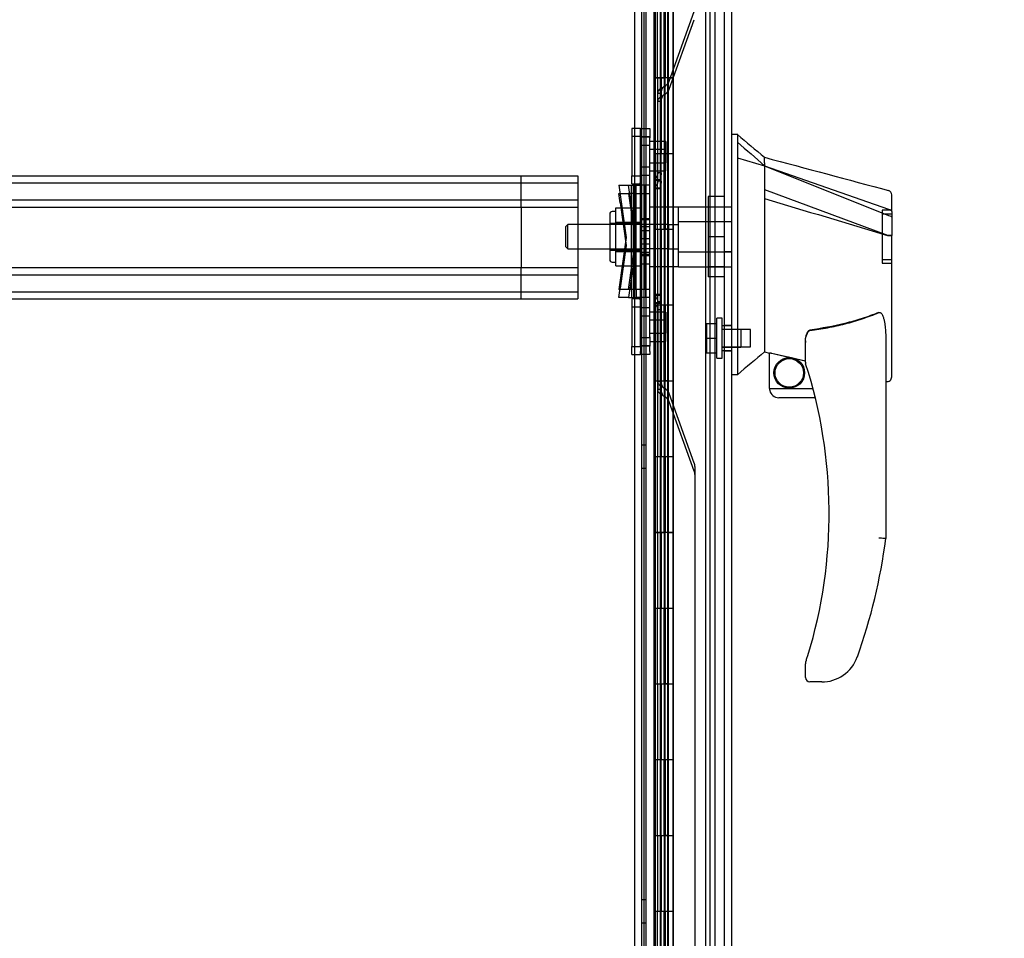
# Model space of a CAD drawing. Header units: inches. Extents: x 1 to 359, y -2 to 239.
# Tile 30 of 82: x 28 to 41, y 110 to 122. Entities that reach past the tile are written whole.
import ezdxf
from ezdxf.enums import TextEntityAlignment as Align
from ezdxf.lldxf.tags import DXFTag

# ---------------------------------------------------------------- set-up
doc = ezdxf.new("R2010")
doc.units = ezdxf.units.IN
doc.header["$MEASUREMENT"] = 0
for name, color, linetype in [('COM53964-1', 7, 'Continuous'), ('COM54746-60', 7, 'Continuous'), ('COM70220', 7, 'Continuous'), ('COM70739-9', 7, 'Continuous'), ('COM70838', 7, 'Continuous'), ('COM70839-3', 7, 'Continuous'), ('COM71195-6', 7, 'Continuous'), ('COM71300-1', 7, 'Continuous'), ('Default', 7, 'Continuous'), ('HAN13068', 7, 'Continuous'), ('HAN13068_NUT', 7, 'Continuous'), ('HAN13068_SCREW', 7, 'Continuous'), ('HAN_NUT', 7, 'Continuous'), ('RVT19000', 7, 'Continuous'), ('SPC87322', 7, 'Continuous')]:
    doc.layers.add(name, color=color, linetype=linetype)
doc.styles.add('SEACAD_Times_New_Roman', font='times.ttf')
tags = doc.linetypes.add('HIDDEN2', pattern=[0.1875, 0.125, -0.0625]).pattern_tags.tags
tags[6:7] = [DXFTag(74, 4), DXFTag(75, 0), DXFTag(340, '0'), DXFTag(46, 0.0), DXFTag(50, 0.0), DXFTag(44, 0.0), DXFTag(45, 0.0)]
tags[4:5] = [DXFTag(74, 4), DXFTag(75, 0), DXFTag(340, '0'), DXFTag(46, 0.0), DXFTag(50, 0.0), DXFTag(44, 0.0), DXFTag(45, 0.0)]
doc.dimstyles.new('HAMMOND_(STH_-_300x200)', dxfattribs={"dimtxt": 1.5, "dimasz": 1.875, "dimexe": 0.75, "dimexo": 0.75, "dimgap": 0.375, "dimtad": 0, "dimtih": 1, "dimtoh": 1, "dimzin": 0, "dimdsep": 46, "dimtxsty": 'SEACAD_Times_New_Roman', "dimblk1": '_SE_FILLED', "dimblk2": '_SE_FILLED', "dimsah": 1, "dimcen": 0.75, "dimadec": 0, "dimazin": 0, "dimtfac": 0.8, "dimtofl": 0, "dimtmove": 0, "dimatfit": 3, "dimfxl": 1, "dimtolj": 1, "dimtzin": 0, "dimarcsym": 0})

# ---------------------------------------------------------------- blocks, each defined once
blk = doc.blocks.new('SE1')
at = {"layer": 'COM53964-1', "color": 7, "linetype": 'HIDDEN2'}
for p, q in [((18.59, 120.087), (34.965, 120.087)), ((18.59, 119.992), (34.965, 119.992)), ((34.218, 119.949), (34.218, 120.087)), ((34.965, 120.087), (34.965, 119.949)), ((34.218, 119.811), (34.218, 119.949)), ((34.965, 119.949), (34.965, 118.6)), ((18.59, 119.768), (34.965, 119.768)), ((34.218, 119.673), (34.218, 119.811)), ((18.59, 119.673), (34.965, 119.673)), ((34.218, 119.673), (34.218, 118.876)), ((18.59, 118.876), (34.965, 118.876)), ((34.218, 118.738), (34.218, 118.876)), ((18.59, 118.781), (34.965, 118.781)), ((34.218, 118.6), (34.218, 118.738)), ((18.59, 118.557), (34.965, 118.557)), ((34.218, 118.462), (34.218, 118.6)), ((34.965, 118.6), (34.965, 118.462)), ((18.59, 118.462), (34.965, 118.462))]:
    blk.add_line(p, q, dxfattribs=at)
at = {"layer": 'COM54746-60', "color": 7, "linetype": 'HIDDEN2'}
for p, q in [((35.87, 89.382), (35.87, 149.382)), ((36.056, 149.382), (36.056, 90.382)), ((36.156, 90.382), (36.156, 149.382)), ((36.711, 89.382), (36.711, 149.382)), ((35.971, 122.382), (35.971, 121.382)), ((35.976, 122.382), (35.976, 121.382)), ((35.98, 121.382), (35.98, 122.382)), ((35.989, 122.382), (35.989, 121.383)), ((36.051, 122.382), (36.051, 121.383)), ((36.065, 121.382), (36.065, 122.382)), ((36.106, 121.382), (36.106, 122.382)), ((36.111, 122.382), (36.111, 121.383)), ((36.117, 122.382), (36.117, 121.383)), ((36.161, 121.382), (36.161, 122.382)), ((35.971, 121.382), (35.976, 121.382)), ((35.971, 121.382), (35.971, 120.382)), ((35.989, 121.383), (35.989, 121.382)), ((35.989, 121.381), (36.117, 121.381)), ((36.02, 121.382), (36.02, 120.382)), ((36.051, 121.383), (36.051, 120.382)), ((36.065, 121.382), (36.065, 120.382)), ((36.106, 121.382), (36.106, 120.382)), ((36.111, 120.382), (36.111, 121.383)), ((36.117, 120.382), (36.117, 121.383)), ((36.161, 121.381), (36.117, 121.381)), ((36.161, 120.382), (36.161, 121.383)), ((36.161, 121.381), (36.223, 121.381)), ((35.971, 120.382), (35.971, 119.382)), ((35.971, 120.382), (35.976, 120.382)), ((35.976, 120.382), (35.976, 119.382)), ((35.98, 119.382), (35.98, 120.382)), ((35.989, 120.382), (35.989, 119.383)), ((36.051, 120.382), (36.051, 119.383)), ((36.065, 119.382), (36.065, 120.382)), ((36.106, 119.382), (36.106, 120.382)), ((36.111, 120.382), (36.111, 119.383)), ((36.117, 120.382), (36.117, 119.383)), ((36.161, 119.382), (36.161, 120.382)), ((35.971, 119.382), (35.976, 119.382)), ((35.971, 119.382), (35.971, 118.382)), ((35.989, 119.383), (35.989, 119.382)), ((35.989, 119.381), (36.117, 119.381)), ((36.02, 119.382), (36.02, 118.382)), ((36.051, 119.383), (36.051, 118.382)), ((36.065, 119.382), (36.065, 118.382)), ((36.106, 119.382), (36.106, 118.382)), ((36.111, 118.382), (36.111, 119.383)), ((36.117, 118.382), (36.117, 119.383)), ((36.161, 119.381), (36.117, 119.381)), ((36.161, 118.382), (36.161, 119.383)), ((36.161, 119.381), (36.223, 119.381)), ((35.971, 118.382), (35.971, 117.382)), ((35.971, 118.382), (35.976, 118.382)), ((35.976, 118.382), (35.976, 117.382)), ((35.98, 117.382), (35.98, 118.382)), ((35.989, 118.382), (35.989, 117.383)), ((36.051, 118.382), (36.051, 117.383)), ((36.065, 117.382), (36.065, 118.382)), ((36.106, 117.382), (36.106, 118.382)), ((36.111, 118.382), (36.111, 117.383)), ((36.117, 118.382), (36.117, 117.383)), ((36.161, 117.382), (36.161, 118.382)), ((35.971, 117.382), (35.976, 117.382)), ((35.971, 117.382), (35.971, 116.382)), ((35.989, 117.383), (35.989, 117.382)), ((35.989, 117.381), (36.117, 117.381)), ((36.02, 117.382), (36.02, 116.382)), ((36.051, 117.383), (36.051, 116.382)), ((36.065, 117.382), (36.065, 116.382)), ((36.106, 117.382), (36.106, 116.382)), ((36.111, 116.382), (36.111, 117.383)), ((36.117, 116.382), (36.117, 117.383)), ((36.161, 117.381), (36.117, 117.381)), ((36.161, 116.382), (36.161, 117.383)), ((36.161, 117.381), (36.223, 117.381)), ((35.87, 116.534), (35.808, 116.534)), ((35.971, 116.382), (35.971, 115.382)), ((35.971, 116.382), (35.976, 116.382)), ((35.976, 116.382), (35.976, 115.382)), ((35.98, 115.382), (35.98, 116.382)), ((35.989, 116.382), (35.989, 115.383)), ((36.051, 116.382), (36.051, 115.383)), ((36.065, 115.382), (36.065, 116.382)), ((36.106, 115.382), (36.106, 116.382)), ((36.111, 116.382), (36.111, 115.383)), ((36.117, 116.382), (36.117, 115.383)), ((36.161, 115.382), (36.161, 116.382)), ((35.808, 116.23), (35.87, 116.23)), ((35.971, 115.382), (35.976, 115.382)), ((35.971, 115.382), (35.971, 114.382)), ((35.989, 115.383), (35.989, 115.382)), ((35.989, 115.381), (36.117, 115.381)), ((36.02, 115.382), (36.02, 114.382)), ((36.051, 115.383), (36.051, 114.382)), ((36.065, 115.382), (36.065, 114.382)), ((36.106, 115.382), (36.106, 114.382)), ((36.111, 114.382), (36.111, 115.383)), ((36.117, 114.382), (36.117, 115.383)), ((36.161, 115.381), (36.117, 115.381)), ((36.161, 114.382), (36.161, 115.383)), ((36.161, 115.381), (36.223, 115.381)), ((35.971, 114.382), (35.971, 113.382)), ((35.971, 114.382), (35.976, 114.382)), ((35.976, 114.382), (35.976, 113.382)), ((35.98, 113.382), (35.98, 114.382)), ((35.989, 114.382), (35.989, 113.383)), ((36.051, 114.382), (36.051, 113.383)), ((36.065, 113.382), (36.065, 114.382)), ((36.106, 113.382), (36.106, 114.382)), ((36.111, 114.382), (36.111, 113.383)), ((36.117, 114.382), (36.117, 113.383)), ((36.161, 113.382), (36.161, 114.382)), ((35.971, 113.382), (35.976, 113.382)), ((35.971, 113.382), (35.971, 112.382)), ((35.989, 113.383), (35.989, 113.382)), ((35.989, 113.381), (36.117, 113.381)), ((36.02, 113.382), (36.02, 112.382)), ((36.051, 113.383), (36.051, 112.382)), ((36.065, 113.382), (36.065, 112.382)), ((36.106, 113.382), (36.106, 112.382)), ((36.111, 112.382), (36.111, 113.383)), ((36.117, 112.382), (36.117, 113.383)), ((36.161, 113.381), (36.117, 113.381)), ((36.161, 112.382), (36.161, 113.383)), ((36.161, 113.381), (36.223, 113.381)), ((35.971, 112.382), (35.971, 111.382)), ((35.971, 112.382), (35.976, 112.382)), ((35.976, 112.382), (35.976, 111.382)), ((35.98, 111.382), (35.98, 112.382)), ((35.989, 112.382), (35.989, 111.383)), ((36.051, 112.382), (36.051, 111.383)), ((36.065, 111.382), (36.065, 112.382)), ((36.106, 111.382), (36.106, 112.382)), ((36.111, 112.382), (36.111, 111.383)), ((36.117, 112.382), (36.117, 111.383)), ((36.161, 111.382), (36.161, 112.382)), ((35.971, 111.382), (35.976, 111.382)), ((35.971, 111.382), (35.971, 110.382)), ((35.989, 111.383), (35.989, 111.382)), ((35.989, 111.381), (36.117, 111.381)), ((36.02, 111.382), (36.02, 110.382)), ((36.051, 111.383), (36.051, 110.382)), ((36.065, 111.382), (36.065, 110.382)), ((36.106, 111.382), (36.106, 110.382)), ((36.111, 110.382), (36.111, 111.383)), ((36.117, 110.382), (36.117, 111.383)), ((36.161, 111.381), (36.117, 111.381)), ((36.161, 110.382), (36.161, 111.383)), ((36.161, 111.381), (36.223, 111.381)), ((35.87, 110.534), (35.808, 110.534)), ((35.971, 110.382), (35.971, 109.382)), ((35.971, 110.382), (35.976, 110.382)), ((35.976, 110.382), (35.976, 109.382)), ((35.98, 109.382), (35.98, 110.382)), ((35.989, 110.382), (35.989, 109.383)), ((36.051, 110.382), (36.051, 109.383)), ((36.065, 109.382), (36.065, 110.382)), ((36.106, 109.382), (36.106, 110.382)), ((36.111, 110.382), (36.111, 109.383)), ((36.117, 110.382), (36.117, 109.383)), ((36.161, 109.382), (36.161, 110.382)), ((35.808, 110.23), (35.87, 110.23))]:
    blk.add_line(p, q, dxfattribs=at)
at = {"layer": 'COM54746-60', "color": 7, "linetype": 'Continuous'}
for p, q in [((36.02, 121.382), (36.02, 122.382)), ((36.223, 121.382), (36.223, 122.382)), ((35.976, 120.382), (35.976, 121.382)), ((35.976, 121.382), (36.02, 121.382)), ((35.98, 121.382), (35.98, 120.382)), ((35.989, 121.383), (36.223, 121.383)), ((35.989, 121.382), (35.989, 120.382)), ((36.02, 121.382), (36.223, 121.382)), ((36.223, 120.382), (36.223, 121.383)), ((35.976, 120.382), (36.02, 120.382)), ((36.02, 120.382), (36.223, 120.382)), ((36.02, 120.382), (36.223, 120.382)), ((36.02, 119.382), (36.02, 120.382)), ((36.223, 119.382), (36.223, 120.382)), ((35.976, 118.382), (35.976, 119.382)), ((35.976, 119.382), (36.02, 119.382)), ((35.98, 119.382), (35.98, 118.382)), ((35.989, 119.383), (36.223, 119.383)), ((35.989, 119.382), (35.989, 118.382)), ((36.02, 119.382), (36.223, 119.382)), ((36.223, 118.382), (36.223, 119.383)), ((35.976, 118.382), (36.02, 118.382)), ((36.02, 118.382), (36.223, 118.382)), ((36.02, 118.382), (36.223, 118.382)), ((36.02, 117.382), (36.02, 118.382)), ((36.223, 117.382), (36.223, 118.382)), ((35.976, 116.382), (35.976, 117.382)), ((35.976, 117.382), (36.02, 117.382)), ((35.98, 117.382), (35.98, 116.382)), ((35.989, 117.383), (36.223, 117.383)), ((35.989, 117.382), (35.989, 116.382)), ((36.02, 117.382), (36.223, 117.382)), ((36.223, 116.382), (36.223, 117.383)), ((35.976, 116.382), (36.02, 116.382)), ((36.02, 116.382), (36.223, 116.382)), ((36.02, 116.382), (36.223, 116.382)), ((36.02, 115.382), (36.02, 116.382)), ((36.223, 115.382), (36.223, 116.382)), ((35.976, 114.382), (35.976, 115.382)), ((35.976, 115.382), (36.02, 115.382)), ((35.98, 115.382), (35.98, 114.382)), ((35.989, 115.383), (36.223, 115.383)), ((35.989, 115.382), (35.989, 114.382)), ((36.02, 115.382), (36.223, 115.382)), ((36.223, 114.382), (36.223, 115.383)), ((35.976, 114.382), (36.02, 114.382)), ((36.02, 114.382), (36.223, 114.382)), ((36.02, 114.382), (36.223, 114.382)), ((36.02, 113.382), (36.02, 114.382)), ((36.223, 113.382), (36.223, 114.382)), ((35.976, 112.382), (35.976, 113.382)), ((35.976, 113.382), (36.02, 113.382)), ((35.98, 113.382), (35.98, 112.382)), ((35.989, 113.383), (36.223, 113.383)), ((35.989, 113.382), (35.989, 112.382)), ((36.02, 113.382), (36.223, 113.382)), ((36.223, 112.382), (36.223, 113.383)), ((35.976, 112.382), (36.02, 112.382)), ((36.02, 112.382), (36.223, 112.382)), ((36.02, 112.382), (36.223, 112.382)), ((36.02, 111.382), (36.02, 112.382)), ((36.223, 111.382), (36.223, 112.382)), ((35.976, 110.382), (35.976, 111.382)), ((35.976, 111.382), (36.02, 111.382)), ((35.98, 111.382), (35.98, 110.382)), ((35.989, 111.383), (36.223, 111.383)), ((35.989, 111.382), (35.989, 110.382)), ((36.02, 111.382), (36.223, 111.382)), ((36.223, 110.382), (36.223, 111.383)), ((35.976, 110.382), (36.02, 110.382)), ((36.02, 110.382), (36.223, 110.382)), ((36.02, 110.382), (36.223, 110.382)), ((36.02, 109.382), (36.02, 110.382)), ((36.223, 109.382), (36.223, 110.382))]:
    blk.add_line(p, q, dxfattribs=at)
at = {"layer": 'COM70220', "color": 7, "linetype": 'HIDDEN2'}
for p, q in [((36.65, 149.876), (36.65, 88.816)), ((36.896, 149.876), (36.896, 88.816)), ((36.898, 149.876), (36.898, 88.816)), ((36.899, 149.876), (36.899, 88.816))]:
    blk.add_line(p, q, dxfattribs=at)
at = {"layer": 'COM70739-9', "color": 7, "linetype": 'HIDDEN2'}
blk.add_line((35.838, 149.583), (35.838, 88.963), dxfattribs=at)
at = {"layer": 'COM70838', "color": 7, "linetype": 'HIDDEN2'}
for p, q in [((35.793, 120.712), (35.918, 120.712)), ((35.793, 120.587), (35.793, 120.712)), ((35.918, 120.712), (35.918, 120.587)), ((35.793, 120.604), (35.918, 120.604)), ((35.918, 120.595), (35.793, 120.595)), ((35.793, 117.962), (35.793, 120.587)), ((35.918, 120.487), (35.793, 120.487)), ((35.918, 117.962), (35.918, 120.587)), ((35.793, 120.205), (35.918, 120.205)), ((35.793, 120.097), (35.918, 120.097)), ((35.506, 119.962), (35.676, 119.962)), ((35.506, 119.962), (35.606, 119.274)), ((35.525, 119.729), (35.506, 119.854)), ((35.506, 119.854), (35.633, 119.854)), ((35.733, 119.274), (35.633, 119.962)), ((35.735, 119.854), (35.633, 119.854)), ((35.633, 119.854), (35.651, 119.729)), ((35.676, 118.587), (35.676, 119.962)), ((35.676, 119.962), (35.78, 119.962)), ((35.699, 118.587), (35.699, 119.962)), ((35.735, 118.587), (35.735, 119.962)), ((35.735, 119.854), (35.86, 119.854)), ((35.918, 119.962), (35.78, 119.962)), ((35.858, 118.587), (35.858, 119.962)), ((35.86, 118.587), (35.86, 119.962)), ((35.86, 119.854), (35.918, 119.854)), ((35.525, 119.729), (35.606, 119.167)), ((35.651, 119.729), (35.733, 119.167)), ((35.918, 119.519), (35.793, 119.519)), ((35.918, 119.412), (35.793, 119.412)), ((35.918, 119.361), (35.793, 119.361)), ((35.606, 119.274), (35.506, 118.587)), ((35.633, 118.587), (35.733, 119.274)), ((35.918, 119.253), (35.793, 119.253)), ((35.793, 119.188), (35.918, 119.188)), ((35.606, 119.167), (35.525, 118.604)), ((35.733, 119.167), (35.651, 118.604)), ((35.793, 119.08), (35.918, 119.08)), ((35.918, 119.029), (35.793, 119.029)), ((35.918, 118.922), (35.793, 118.922)), ((35.506, 118.479), (35.525, 118.604)), ((35.676, 118.587), (35.506, 118.587)), ((35.651, 118.604), (35.633, 118.479)), ((35.676, 118.587), (35.676, 118.479)), ((35.79, 118.587), (35.676, 118.587)), ((35.699, 118.587), (35.699, 118.479)), ((35.735, 118.587), (35.735, 118.479)), ((35.918, 118.587), (35.79, 118.587)), ((35.858, 118.587), (35.858, 118.479)), ((35.86, 118.587), (35.86, 118.479)), ((35.633, 118.479), (35.506, 118.479)), ((35.633, 118.479), (35.735, 118.479)), ((35.86, 118.479), (35.735, 118.479)), ((35.918, 118.479), (35.86, 118.479)), ((35.918, 118.344), (35.793, 118.344)), ((35.918, 118.236), (35.793, 118.236)), ((35.793, 117.837), (35.793, 117.962)), ((35.793, 117.954), (35.918, 117.954)), ((35.918, 117.962), (35.918, 117.837)), ((35.793, 117.846), (35.918, 117.846)), ((35.918, 117.837), (35.793, 117.837)), ((35.793, 117.836), (35.793, 117.766)), ((35.793, 117.729), (35.793, 117.766)), ((35.918, 117.766), (35.918, 117.837)), ((35.918, 117.766), (35.918, 117.729)), ((35.918, 117.729), (35.793, 117.729))]:
    blk.add_line(p, q, dxfattribs=at)
for centre, start, end in [((35.676, 120.017), 331.9602, 0), ((35.676, 119.882), 346.4554, 0), ((35.676, 118.56), 0, 13.5446), ((35.676, 118.424), 0, 28.0398)]:
    blk.add_arc(centre, 0.117, start, end, dxfattribs=at)
at = {"layer": 'COM70839-3', "color": 7, "linetype": 'HIDDEN2'}
for p, q in [((35.984, 147.939), (35.98, 120.037)), ((36.056, 147.939), (36.052, 120.037)), ((35.984, 147.831), (35.98, 119.929)), ((36.056, 147.831), (36.052, 119.929)), ((36.172, 121.336), (36.504, 122.254)), ((36.172, 121.229), (36.504, 122.147)), ((36.067, 121.175), (36.023, 121.175)), ((36.023, 120.125), (36.023, 121.175)), ((36.066, 120.125), (36.067, 121.175)), ((36.067, 121.067), (36.023, 121.067)), ((36.052, 120.54), (35.98, 120.54)), ((36.052, 120.433), (35.98, 120.433)), ((35.98, 120.259), (36.052, 120.259)), ((35.98, 120.152), (36.052, 120.152)), ((36.023, 120.017), (36.023, 120.125)), ((36.066, 120.125), (36.023, 120.125)), ((36.066, 120.017), (36.066, 120.125)), ((35.98, 120.025), (35.98, 120.037)), ((35.98, 120.037), (36.052, 120.037)), ((36.052, 120.025), (35.98, 120.025)), ((36.066, 120.017), (36.023, 120.017)), ((36.052, 120.037), (36.052, 120.025)), ((35.98, 119.917), (35.98, 119.929)), ((35.98, 119.929), (36.052, 119.929)), ((36.052, 119.917), (35.98, 119.917)), ((36.052, 119.929), (36.052, 119.917)), ((35.98, 118.524), (36.052, 118.524)), ((35.98, 118.512), (35.98, 118.524)), ((35.98, 118.512), (35.984, 90.61)), ((35.98, 118.512), (36.052, 118.512)), ((35.98, 118.416), (36.052, 118.416)), ((35.98, 118.405), (35.98, 118.416)), ((36.066, 118.424), (36.023, 118.424)), ((36.023, 118.424), (36.023, 117.374)), ((36.052, 118.524), (36.052, 118.512)), ((36.052, 118.512), (36.056, 90.61)), ((36.052, 118.416), (36.052, 118.405)), ((36.066, 118.424), (36.067, 117.374)), ((35.98, 118.405), (35.984, 90.502)), ((35.98, 118.405), (36.052, 118.405)), ((36.052, 118.289), (35.98, 118.289)), ((36.066, 118.316), (36.023, 118.316)), ((36.052, 118.405), (36.056, 90.502)), ((36.052, 118.182), (35.98, 118.182)), ((35.98, 118.008), (36.052, 118.008)), ((35.98, 117.901), (36.052, 117.901)), ((36.023, 117.374), (36.023, 117.266)), ((36.067, 117.374), (36.023, 117.374)), ((36.067, 117.374), (36.067, 117.266)), ((36.067, 117.266), (36.023, 117.266)), ((36.504, 116.295), (36.172, 117.213)), ((36.504, 116.187), (36.172, 117.105)), ((36.512, 116.252), (36.515, 90.61)), ((36.512, 116.145), (36.515, 90.502))]:
    blk.add_line(p, q, dxfattribs=at)
for centre, radius, start, end in [((36.151, 121.175), 0.1, 115.1779, 128.3461), ((36.055, 121.379), 0.125, 295.1779, 340.1301), ((36.191, 121.182), 0.125, 145.3151, 183.4345), ((36.191, 121.075), 0.125, 145.3151, 183.4345), ((36.151, 121.067), 0.1, 115.1779, 128.3461), ((36.055, 121.271), 0.125, 295.1779, 340.1301), ((36.192, 117.367), 0.126, 176.7583, 214.4921), ((36.192, 117.259), 0.126, 176.7583, 214.4921), ((36.151, 117.374), 0.1, 231.6539, 244.8221), ((36.055, 117.17), 0.125, 19.8699, 64.8221), ((36.151, 117.266), 0.1, 231.6539, 244.8221), ((36.055, 117.063), 0.125, 19.8699, 64.8221), ((36.387, 116.252), 0.125, 0.0066, 19.8699), ((36.387, 116.145), 0.125, 0.0066, 19.8699)]:
    blk.add_arc(centre, radius, start, end, dxfattribs=at)
for points, knots in [([(36.023, 121.175), (36.023, 121.177), (36.023, 121.181), (36.024, 121.188), (36.026, 121.198), (36.031, 121.209), (36.041, 121.223), (36.055, 121.236), (36.07, 121.245), (36.079, 121.249), (36.084, 121.251), (36.087, 121.253), (36.088, 121.253)], [0, 0, 0, 0, 0.05061, 0.101487, 0.206046, 0.316229, 0.434294, 0.697449, 0.843949, 0.921009, 0.953225, 1, 1, 1, 1]), ([(36.023, 121.067), (36.023, 121.069), (36.023, 121.073), (36.024, 121.081), (36.026, 121.09), (36.031, 121.101), (36.041, 121.115), (36.055, 121.128), (36.07, 121.137), (36.079, 121.142), (36.084, 121.144), (36.087, 121.145), (36.088, 121.146)], [0, 0, 0, 0, 0.05061, 0.101487, 0.206046, 0.316229, 0.434294, 0.697449, 0.843949, 0.921009, 0.953225, 1, 1, 1, 1]), ([(36.023, 120.125), (36.023, 120.124), (36.023, 120.124), (36.022, 120.122), (36.022, 120.122), (36.022, 120.12), (36.022, 120.119), (36.022, 120.116), (36.022, 120.114), (36.02, 120.107), (36.019, 120.103), (36.014, 120.09), (36.009, 120.081), (35.998, 120.066), (35.992, 120.059), (35.986, 120.049), (35.984, 120.046), (35.982, 120.043), (35.982, 120.042), (35.981, 120.041), (35.981, 120.041), (35.981, 120.04), (35.981, 120.04), (35.981, 120.039), (35.981, 120.039), (35.981, 120.039), (35.981, 120.038), (35.98, 120.038), (35.98, 120.037), (35.98, 120.037)], [0, 0, 0, 0, 0.015625, 0.015625, 0.03125, 0.03125, 0.0625, 0.0625, 0.125, 0.125, 0.25, 0.25, 0.5, 0.5, 0.75, 0.75, 0.875, 0.875, 0.90625, 0.90625, 0.9375, 0.9375, 0.953125, 0.953125, 0.960938, 0.960938, 0.96875, 0.96875, 1, 1, 1, 1]), ([(36.066, 120.125), (36.066, 120.124), (36.066, 120.122), (36.066, 120.117), (36.066, 120.111), (36.065, 120.105), (36.064, 120.096), (36.063, 120.086), (36.06, 120.074), (36.057, 120.062), (36.055, 120.054), (36.054, 120.048), (36.053, 120.044), (36.053, 120.041), (36.052, 120.038), (36.052, 120.037), (36.052, 120.037)], [0, 0, 0, 0, 0.034876, 0.069721, 0.139242, 0.208396, 0.276958, 0.411587, 0.541805, 0.666442, 0.784585, 0.841106, 0.895921, 0.948631, 0.974395, 1, 1, 1, 1]), ([(36.023, 120.017), (36.023, 120.017), (36.023, 120.016), (36.022, 120.015), (36.022, 120.015), (36.022, 120.013), (36.022, 120.012), (36.022, 120.008), (36.022, 120.006), (36.02, 120), (36.019, 119.995), (36.014, 119.982), (36.009, 119.974), (35.998, 119.958), (35.992, 119.951), (35.986, 119.942), (35.984, 119.939), (35.982, 119.936), (35.982, 119.935), (35.981, 119.934), (35.981, 119.933), (35.981, 119.932), (35.981, 119.932), (35.981, 119.932), (35.981, 119.931), (35.981, 119.931), (35.981, 119.931), (35.98, 119.93), (35.98, 119.93), (35.98, 119.929)], [0, 0, 0, 0, 0.015625, 0.015625, 0.03125, 0.03125, 0.0625, 0.0625, 0.125, 0.125, 0.25, 0.25, 0.5, 0.5, 0.75, 0.75, 0.875, 0.875, 0.90625, 0.90625, 0.9375, 0.9375, 0.953125, 0.953125, 0.960938, 0.960938, 0.96875, 0.96875, 1, 1, 1, 1]), ([(36.066, 120.017), (36.066, 120.016), (36.066, 120.014), (36.066, 120.01), (36.066, 120.004), (36.065, 119.997), (36.064, 119.989), (36.063, 119.978), (36.06, 119.966), (36.057, 119.955), (36.055, 119.946), (36.054, 119.94), (36.053, 119.936), (36.053, 119.933), (36.052, 119.931), (36.052, 119.93), (36.052, 119.929)], [0, 0, 0, 0, 0.034876, 0.069721, 0.139242, 0.208396, 0.276958, 0.411587, 0.541805, 0.666442, 0.784585, 0.841106, 0.895921, 0.948631, 0.974395, 1, 1, 1, 1]), ([(35.98, 118.512), (35.98, 118.508), (35.983, 118.503), (35.992, 118.49), (35.998, 118.483), (36.009, 118.468), (36.014, 118.459), (36.019, 118.446), (36.02, 118.442), (36.022, 118.435), (36.022, 118.433), (36.022, 118.43), (36.022, 118.43), (36.022, 118.429), (36.022, 118.428), (36.022, 118.427), (36.023, 118.425), (36.023, 118.424)], [0, 0, 0, 0, 0.25, 0.25, 0.5, 0.5, 0.75, 0.75, 0.875, 0.875, 0.9375, 0.9375, 0.953125, 0.953125, 0.96875, 0.96875, 1, 1, 1, 1]), ([(36.052, 118.512), (36.052, 118.512), (36.052, 118.511), (36.053, 118.508), (36.053, 118.505), (36.054, 118.501), (36.055, 118.495), (36.057, 118.486), (36.06, 118.475), (36.063, 118.463), (36.064, 118.453), (36.065, 118.444), (36.066, 118.437), (36.066, 118.432), (36.066, 118.427), (36.066, 118.425), (36.066, 118.424)], [0, 0, 0, 0, 0.025534, 0.051261, 0.104079, 0.158896, 0.215392, 0.333547, 0.458183, 0.588403, 0.72303, 0.791597, 0.86075, 0.930266, 0.965117, 1, 1, 1, 1]), ([(35.98, 118.405), (35.98, 118.4), (35.983, 118.395), (35.992, 118.383), (35.998, 118.376), (36.009, 118.36), (36.014, 118.352), (36.019, 118.339), (36.02, 118.334), (36.022, 118.328), (36.022, 118.325), (36.022, 118.323), (36.022, 118.322), (36.022, 118.321), (36.022, 118.32), (36.022, 118.319), (36.023, 118.318), (36.023, 118.316)], [0, 0, 0, 0, 0.25, 0.25, 0.5, 0.5, 0.75, 0.75, 0.875, 0.875, 0.9375, 0.9375, 0.953125, 0.953125, 0.96875, 0.96875, 1, 1, 1, 1]), ([(36.052, 118.405), (36.052, 118.404), (36.052, 118.403), (36.053, 118.401), (36.053, 118.398), (36.054, 118.393), (36.055, 118.387), (36.057, 118.379), (36.06, 118.368), (36.063, 118.356), (36.064, 118.345), (36.065, 118.337), (36.066, 118.33), (36.066, 118.324), (36.066, 118.32), (36.066, 118.318), (36.066, 118.316)], [0, 0, 0, 0, 0.025534, 0.051261, 0.104079, 0.158896, 0.215392, 0.333547, 0.458183, 0.588403, 0.72303, 0.791597, 0.86075, 0.930266, 0.965117, 1, 1, 1, 1]), ([(36.088, 117.296), (36.087, 117.296), (36.084, 117.297), (36.079, 117.3), (36.07, 117.304), (36.055, 117.313), (36.041, 117.326), (36.031, 117.34), (36.026, 117.351), (36.024, 117.361), (36.023, 117.368), (36.023, 117.372), (36.023, 117.374)], [0, 0, 0, 0, 0.046761, 0.078989, 0.156051, 0.302551, 0.565706, 0.683753, 0.793954, 0.898513, 0.94939, 1, 1, 1, 1]), ([(36.088, 117.188), (36.087, 117.189), (36.084, 117.19), (36.079, 117.192), (36.07, 117.197), (36.055, 117.206), (36.041, 117.218), (36.031, 117.233), (36.026, 117.244), (36.024, 117.253), (36.023, 117.261), (36.023, 117.265), (36.023, 117.266)], [0, 0, 0, 0, 0.046761, 0.078989, 0.156051, 0.302551, 0.565706, 0.683753, 0.793954, 0.898513, 0.94939, 1, 1, 1, 1])]:
    blk.add_open_spline(points, degree=3, knots=knots, dxfattribs=at)
at = {"layer": 'COM71195-6', "color": 7, "linetype": 'Continuous'}
for p, q in [((36.225, 150.553), (36.225, 88.211)), ((36.995, 150.458), (36.995, 88.306))]:
    blk.add_line(p, q, dxfattribs=at)
at = {"layer": 'COM71195-6', "color": 7, "linetype": 'HIDDEN2'}
for p, q in [((36.9, 150.458), (36.9, 88.306)), ((36.12, 88.46), (36.12, 150.023)), ((36.995, 119.48), (36.9, 119.48)), ((36.995, 119.083), (36.9, 119.083)), ((36.995, 118.111), (36.9, 118.111)), ((36.9, 117.777), (36.995, 117.777))]:
    blk.add_line(p, q, dxfattribs=at)
at = {"layer": 'COM71300-1', "color": 7, "linetype": 'HIDDEN2'}
for p, q in [((35.713, 149.93), (35.713, 88.615)), ((36.775, 149.93), (36.775, 88.615))]:
    blk.add_line(p, q, dxfattribs=at)
at = {"layer": 'COM71300-1', "color": 7, "linetype": 'Continuous'}
blk.add_line((35.808, 149.93), (35.808, 88.615), dxfattribs=at)
at = {"layer": 'HAN13068', "color": 7, "linetype": 'Continuous'}
for p, q in [((37.078, 120.632), (36.995, 120.632)), ((37.075, 120.632), (37.075, 120.471)), ((37.075, 120.471), (37.075, 120.384)), ((37.075, 120.384), (37.075, 120.325)), ((37.075, 120.325), (37.43, 120.22)), ((37.075, 120.325), (37.075, 117.894)), ((37.43, 120.26), (37.43, 120.332)), ((37.43, 120.26), (37.43, 120.234)), ((37.43, 120.234), (37.43, 120.22)), ((37.43, 120.22), (37.43, 119.788)), ((37.43, 120.22), (39.068, 119.648)), ((39.11, 119.614), (39.11, 119.836)), ((37.43, 119.788), (37.43, 118.291)), ((39.11, 119.614), (39.11, 119.301)), ((39.055, 119.299), (39.057, 119.298)), ((39.11, 117.432), (39.11, 119.301)), ((37.43, 118.291), (37.43, 118.021)), ((37.43, 118.021), (37.43, 117.809)), ((37.075, 117.894), (37.075, 117.609)), ((37.97, 117.626), (37.97, 117.9)), ((39.03, 117.971), (39.03, 115.299)), ((37.43, 117.809), (37.43, 117.782)), ((37.43, 117.782), (37.43, 117.764)), ((37.43, 117.764), (37.43, 117.762)), ((37.43, 117.762), (37.495, 117.746)), ((37.495, 117.282), (37.495, 117.748)), ((37.075, 117.609), (37.075, 117.462)), ((37.075, 117.462), (36.995, 117.462)), ((39.03, 117.375), (39.036, 117.374)), ((37.495, 117.282), (38.069, 117.282)), ((38.101, 117.157), (37.62, 117.157)), ((37.97, 113.467), (37.97, 113.645)), ((38.469, 113.495), (38.468, 113.497)), ((38.185, 113.407), (38.03, 113.407))]:
    blk.add_line(p, q, dxfattribs=at)
at = {"layer": 'HAN13068', "color": 7, "linetype": 'HIDDEN2'}
for p, q in [((37.43, 120.22), (39.066, 119.564)), ((37.43, 119.906), (39.054, 119.303)), ((36.293, 119.482), (36.293, 119.677)), ((36.293, 119.677), (36.995, 119.677)), ((38.985, 119.632), (38.985, 118.932)), ((39.11, 119.632), (38.985, 119.632)), ((39.11, 119.582), (38.985, 119.582)), ((36.293, 119.082), (36.293, 119.482)), ((36.293, 119.482), (36.995, 119.482)), ((34.833, 119.442), (34.803, 119.412)), ((34.803, 119.412), (34.803, 119.152)), ((34.833, 119.122), (34.833, 119.442)), ((35.793, 119.442), (34.833, 119.442)), ((36.168, 119.442), (36.293, 119.442)), ((36.168, 119.282), (36.168, 119.442)), ((36.168, 119.122), (36.168, 119.282)), ((39.056, 119.302), (39.054, 119.303)), ((34.803, 119.152), (34.833, 119.122)), ((34.833, 119.122), (35.793, 119.122)), ((36.168, 119.122), (36.293, 119.122)), ((36.293, 118.886), (36.293, 119.082)), ((36.293, 119.082), (36.995, 119.082)), ((38.985, 118.982), (39.11, 118.982)), ((38.985, 118.932), (39.11, 118.932)), ((36.293, 118.886), (36.995, 118.886)), ((36.995, 118.106), (36.87, 118.106)), ((37.12, 118.06), (36.87, 118.06)), ((37.12, 118.06), (37.12, 117.827)), ((36.87, 117.827), (37.12, 117.827)), ((36.87, 117.781), (36.995, 117.781)), ((37.76, 117.688), (37.525, 117.743)), ((37.97, 117.639), (37.843, 117.669)), ((39.03, 117.376), (39.03, 117.375))]:
    blk.add_line(p, q, dxfattribs=at)
at = {"layer": 'HAN13068', "color": 7, "linetype": 'Continuous'}
for radius in [0.202, 0.188]:
    blk.add_circle((37.757, 117.486), radius, dxfattribs=at)
for centre, radius, start, end in [((53.459, 139.66), 25.11, 229.2701, 230.3306), ((343.351, 1259.015), 1179.062, 254.961927, 255.044825), ((39.05, 119.836), 0.06, 0, 74.5788), ((73.841, 74.316), 56.686, 129.9653, 130.4351), ((38.03, 117.626), 0.06, 180, 197.895), ((31.867, 115.635), 6.417, 342.9898, 17.895), ((37.62, 117.282), 0.125, 180, 193.8865), ((37.62, 117.282), 0.125, 193.8865, 229.4642), ((37.62, 117.282), 0.125, 229.4642, 270), ((31.69, 116.234), 7.4, 340.2854, 352.739), ((38.185, 113.907), 0.5, 304.5623, 340.2854), ((38.03, 113.645), 0.06, 162.105, 180), ((38.03, 113.467), 0.06, 180, 270), ((38.185, 113.907), 0.5, 270, 304.5623)]:
    blk.add_arc(centre, radius, start, end, dxfattribs=at)
at = {"layer": 'HAN13068', "color": 7, "linetype": 'HIDDEN2'}
for centre, radius, start, end in [((39.05, 119.836), 0.06, 359.9815, 359.9998), ((39.066, 119.663), 0.361, 268.4768, 277.0935)]:
    blk.add_arc(centre, radius, start, end, dxfattribs=at)
at = {"layer": 'HAN13068', "color": 7, "linetype": 'Continuous'}
blk.add_ellipse((39.05, 117.432), major_axis=(-0.06, 0), ratio=0.999979, start_param=1.333204, end_param=3.141717, dxfattribs=at)
at = {"layer": 'HAN13068', "color": 7, "linetype": 'HIDDEN2'}
blk.add_ellipse((39.05, 117.432), major_axis=(-0.06, 0), ratio=0.999979, start_param=3.141717, end_param=3.145677, dxfattribs=at)
blk.add_open_spline([(37.075, 120.53), (37.194, 120.427), (37.312, 120.323), (37.43, 120.22)], degree=3, dxfattribs=at)
at = {"layer": 'HAN13068', "color": 7, "linetype": 'Continuous'}
for points in [[(37.43, 119.788), (37.972, 119.625), (38.514, 119.462), (39.055, 119.299)], [(37.525, 117.745), (37.674, 117.713), (37.822, 117.68), (37.97, 117.647)]]:
    blk.add_open_spline(points, degree=3, dxfattribs=at)
for points, knots in [([(39.068, 119.648), (39.08, 119.646), (39.091, 119.641), (39.106, 119.629), (39.11, 119.621), (39.11, 119.614)], [0, 0, 0, 0, 0.5, 0.5, 1, 1, 1, 1]), ([(39.057, 119.298), (39.064, 119.298), (39.071, 119.298), (39.084, 119.299), (39.09, 119.299), (39.097, 119.299), (39.1, 119.299), (39.103, 119.3), (39.105, 119.3), (39.108, 119.3), (39.109, 119.3), (39.11, 119.3), (39.11, 119.301), (39.11, 119.301)], [0, 0, 0, 0, 0.25, 0.25, 0.5, 0.5, 0.625, 0.625, 0.75, 0.75, 0.875, 0.875, 1, 1, 1, 1]), ([(38.94, 118.283), (38.867, 118.254), (38.794, 118.227), (38.644, 118.179), (38.568, 118.158), (38.34, 118.101), (38.186, 118.073), (38.03, 118.051)], [0, 0, 0, 0, 0.25, 0.25, 0.5, 0.5, 1, 1, 1, 1]), ([(38.94, 118.283), (38.942, 118.284), (38.944, 118.284), (38.948, 118.285), (38.95, 118.285), (38.955, 118.284), (38.959, 118.282), (38.965, 118.279), (38.968, 118.276), (38.973, 118.271), (38.975, 118.268), (38.981, 118.259), (38.985, 118.252), (38.991, 118.239), (38.994, 118.232), (39.001, 118.212), (39.005, 118.198), (39.012, 118.17), (39.014, 118.156), (39.022, 118.114), (39.025, 118.085), (39.029, 118.028), (39.03, 118), (39.03, 117.971)], [0, 0, 0, 0, 0.015625, 0.015625, 0.03125, 0.03125, 0.0625, 0.0625, 0.09375, 0.09375, 0.125, 0.125, 0.1875, 0.1875, 0.25, 0.25, 0.375, 0.375, 0.5, 0.5, 0.75, 0.75, 1, 1, 1, 1]), ([(37.97, 117.9), (37.97, 117.906), (37.971, 117.913), (37.972, 117.927), (37.972, 117.934), (37.975, 117.955), (37.978, 117.968), (37.986, 117.996), (37.991, 118.009), (38.002, 118.028), (38.006, 118.034), (38.013, 118.042), (38.016, 118.045), (38.023, 118.049), (38.027, 118.05), (38.03, 118.051)], [0, 0, 0, 0, 0.125, 0.125, 0.25, 0.25, 0.5, 0.5, 0.75, 0.75, 0.875, 0.875, 0.9375, 0.9375, 1, 1, 1, 1]), ([(37.495, 117.748), (37.495, 117.748), (37.496, 117.749), (37.499, 117.749), (37.501, 117.749), (37.51, 117.748), (37.518, 117.746), (37.525, 117.745)], [0, 0, 0, 0, 0.25, 0.25, 0.5, 0.5, 1, 1, 1, 1]), ([(39.03, 115.299), (39.03, 115.299), (39.03, 115.299), (39.028, 115.299), (39.026, 115.299), (39.021, 115.3), (39.019, 115.3), (39.012, 115.3), (39.008, 115.301), (38.996, 115.301), (38.986, 115.302), (38.969, 115.303), (38.964, 115.303), (38.952, 115.304), (38.946, 115.305), (38.94, 115.305)], [0, 0, 0, 0, 0.125, 0.125, 0.25, 0.25, 0.375, 0.375, 0.5, 0.5, 0.75, 0.75, 0.875, 0.875, 1, 1, 1, 1]), ([(37.973, 113.664), (37.973, 113.664), (37.974, 113.664), (37.974, 113.667), (37.975, 113.669), (37.977, 113.674), (37.978, 113.678), (37.982, 113.69), (37.984, 113.698), (37.992, 113.724), (37.998, 113.741), (38.003, 113.758)], [0, 0, 0, 0, 0.0625, 0.0625, 0.125, 0.125, 0.25, 0.25, 0.5, 0.5, 1, 1, 1, 1])]:
    blk.add_open_spline(points, degree=3, knots=knots, dxfattribs=at)
at = {"layer": 'HAN13068', "color": 7, "linetype": 'HIDDEN2'}
for points, knots in [([(39.066, 119.564), (39.078, 119.563), (39.09, 119.559), (39.106, 119.55), (39.11, 119.545), (39.11, 119.539)], [0, 0, 0, 0, 0.5, 0.5, 1, 1, 1, 1]), ([(38.03, 118.044), (38.108, 118.054), (38.186, 118.067), (38.341, 118.097), (38.418, 118.114), (38.57, 118.153), (38.645, 118.175), (38.794, 118.225), (38.868, 118.252), (38.94, 118.282)], [0, 0, 0, 0, 0.25, 0.25, 0.5, 0.5, 0.75, 0.75, 1, 1, 1, 1]), ([(38.03, 118.044), (38.026, 118.043), (38.023, 118.042), (38.016, 118.038), (38.013, 118.035), (38.005, 118.027), (38.001, 118.021), (37.994, 118.008), (37.991, 118.001), (37.986, 117.988), (37.984, 117.981), (37.981, 117.972), (37.981, 117.97), (37.98, 117.968)], [0, 0, 0, 0, 0.0625, 0.0625, 0.125, 0.125, 0.25, 0.25, 0.375, 0.375, 0.5, 0.5, 0.536418, 0.536418, 0.536418, 0.536418]), ([(37.971, 117.911), (37.971, 117.911), (37.971, 117.911), (37.971, 117.903), (37.97, 117.896), (37.97, 117.889)], [0.8684678, 0.8684678, 0.8684678, 0.8684678, 0.875, 0.875, 1, 1, 1, 1]), ([(37.525, 117.743), (37.522, 117.744), (37.518, 117.745), (37.51, 117.746), (37.507, 117.747), (37.499, 117.748), (37.495, 117.748), (37.495, 117.747)], [0, 0, 0, 0, 0.25, 0.25, 0.5, 0.5, 1, 1, 1, 1]), ([(38.077, 117.252), (38.076, 117.256), (38.075, 117.26), (38.073, 117.267), (38.072, 117.27), (38.07, 117.279), (38.069, 117.282), (38.069, 117.282)], [0, 0, 0, 0, 0.25, 0.25, 0.5, 0.5, 1, 1, 1, 1]), ([(38.101, 117.157), (38.101, 117.157), (38.101, 117.158), (38.1, 117.161), (38.099, 117.163), (38.097, 117.171), (38.095, 117.179), (38.093, 117.187)], [0, 0, 0, 0, 0.25, 0.25, 0.5, 0.5, 1, 1, 1, 1])]:
    blk.add_open_spline(points, degree=3, knots=knots, dxfattribs=at)
at = {"layer": 'HAN13068_NUT', "color": 7, "linetype": 'HIDDEN2'}
for p, q in [((35.388, 119.584), (35.388, 118.979)), ((35.468, 119.614), (35.418, 119.614)), ((35.468, 119.666), (35.793, 119.666)), ((35.468, 119.57), (35.468, 119.666)), ((35.793, 119.457), (35.388, 119.457)), ((35.468, 119.474), (35.468, 119.57)), ((35.468, 119.474), (35.793, 119.474)), ((35.468, 119.282), (35.468, 119.474)), ((35.468, 119.09), (35.468, 119.282)), ((35.388, 119.107), (35.793, 119.107)), ((35.468, 119.09), (35.793, 119.09)), ((35.468, 118.994), (35.468, 119.09)), ((35.418, 118.949), (35.468, 118.949)), ((35.468, 118.898), (35.468, 118.994)), ((35.468, 118.898), (35.793, 118.898))]:
    blk.add_line(p, q, dxfattribs=at)
for centre, start, end in [((35.418, 119.584), 90, 180), ((35.418, 118.979), 180, 270)]:
    blk.add_arc(centre, 0.03, start, end, dxfattribs=at)
at = {"layer": 'HAN13068_SCREW', "color": 7, "linetype": 'HIDDEN2'}
for p, q in [((36.8, 117.681), (36.8, 118.206)), ((36.87, 118.206), (36.8, 118.206)), ((36.87, 117.681), (36.87, 118.206)), ((36.663, 118.136), (36.8, 118.136)), ((36.663, 118.136), (36.663, 117.944)), ((37.245, 118.06), (36.87, 118.06)), ((37.245, 117.828), (37.245, 118.06)), ((36.663, 117.944), (36.8, 117.944)), ((36.663, 117.944), (36.663, 117.751)), ((36.87, 117.828), (37.245, 117.828)), ((36.663, 117.751), (36.8, 117.751)), ((36.8, 117.681), (36.87, 117.681))]:
    blk.add_line(p, q, dxfattribs=at)
at = {"layer": 'HAN_NUT', "color": 7, "linetype": 'HIDDEN2'}
for p, q in [((36.685, 119.812), (36.685, 119.282)), ((36.9, 119.812), (36.685, 119.812)), ((36.9, 119.674), (36.685, 119.674)), ((36.685, 119.282), (36.685, 118.752)), ((36.9, 119.282), (36.685, 119.282)), ((36.685, 118.889), (36.9, 118.889)), ((36.9, 118.752), (36.685, 118.752))]:
    blk.add_line(p, q, dxfattribs=at)
at = {"layer": 'RVT19000', "color": 7, "linetype": 'HIDDEN2'}
for p, q in [((35.68, 120.712), (35.68, 120.087)), ((35.793, 120.712), (35.68, 120.712)), ((35.793, 120.712), (35.793, 120.712)), ((35.793, 120.605), (35.68, 120.605)), ((35.918, 120.595), (35.793, 120.595)), ((35.918, 120.487), (35.793, 120.487)), ((36.13, 120.54), (35.918, 120.54)), ((36.13, 120.54), (36.13, 120.259)), ((36.13, 120.433), (35.918, 120.433)), ((35.918, 120.259), (36.13, 120.259)), ((36.13, 120.152), (36.13, 120.259)), ((35.793, 120.205), (35.918, 120.205)), ((35.793, 120.097), (35.918, 120.097)), ((35.918, 120.152), (36.13, 120.152)), ((35.68, 119.98), (35.68, 120.087)), ((35.68, 120.087), (35.793, 120.087)), ((35.68, 119.98), (35.793, 119.98)), ((35.68, 118.461), (35.68, 117.836)), ((35.793, 118.461), (35.68, 118.461)), ((35.793, 118.354), (35.68, 118.354)), ((35.918, 118.344), (35.793, 118.344)), ((36.13, 118.289), (35.918, 118.289)), ((36.13, 118.289), (36.13, 118.008)), ((35.918, 118.236), (35.793, 118.236)), ((36.13, 118.182), (35.918, 118.182)), ((35.793, 117.954), (35.918, 117.954)), ((35.918, 118.008), (36.13, 118.008)), ((35.918, 117.901), (36.13, 117.901)), ((36.13, 117.901), (36.13, 118.008)), ((35.68, 117.729), (35.68, 117.836)), ((35.68, 117.836), (35.793, 117.836)), ((35.793, 117.846), (35.918, 117.846)), ((35.793, 117.837), (35.793, 117.836)), ((35.68, 117.729), (35.793, 117.729)), ((35.793, 117.729), (35.793, 117.729))]:
    blk.add_line(p, q, dxfattribs=at)
at = {"layer": 'SPC87322', "color": 7, "linetype": 'HIDDEN2'}
for p, q in [((36.293, 119.674), (35.918, 119.674)), ((35.793, 119.509), (35.918, 119.509)), ((36.168, 119.442), (35.793, 119.442)), ((36.168, 119.122), (35.793, 119.122)), ((35.793, 119.054), (35.918, 119.054)), ((35.793, 119.044), (35.918, 119.044)), ((35.918, 118.889), (36.293, 118.889))]:
    blk.add_line(p, q, dxfattribs=at)
blk = doc.blocks.new('DMBLK34')
at = {"layer": 'Default', "linetype": 'Continuous', "transparency": 16777216}
for points in [[(49.108, 148.773), (48.795, 150.648), (48.483, 148.773)], [(49.108, 89.991), (48.483, 89.991), (48.795, 88.116)]]:
    blk.add_hatch(color=7, dxfattribs=at).paths.add_polyline_path(points)
at = {"layer": 'Default', "color": 7, "linetype": 'Continuous', "transparency": 16777216}
for p, q in [((37.213, 150.648), (49.545, 150.648)), ((48.795, 150.648), (48.795, 120.657)), ((48.795, 115.857), (48.795, 88.116)), ((37.555, 88.116), (49.545, 88.116))]:
    blk.add_line(p, q, dxfattribs=at)
at = {"layer": 'Default', "color": 7, "linetype": 'Continuous', "transparency": 16777216, "style": 'SEACAD_Times_New_Roman'}
for s, p in [('62.53', (46.236, 120.132)), ('OPENNING', (43.126, 117.882))]:
    blk.add_text(s, height=1.5, dxfattribs=at).set_placement(p, align=Align.TOP_LEFT)
blk = doc.blocks.new('_SE_FILLED')
at = {"color": 0}
blk.add_line((0, 0), (-1, 0), dxfattribs=at)
blk.add_solid([(0, 0), (-1, -0.1665), (-1, 0.1665), (0, 0)], dxfattribs=at)

msp = doc.modelspace()

# ---------------------------------------------------------------- block references
at = {"layer": 'Default'}
msp.add_blockref('SE1', (0, 0), dxfattribs=at)

# ---------------------------------------------------------------- dimensions: what is measured, and where the dimension line sits
at = {"layer": 'Default', "color": 7, "linetype": 'Continuous'}
dim = msp.add_linear_dim(base=(48.795, 88.116), p1=(36.463, 150.648), p2=(36.12, 88.116), angle=90, text='\\A1;<>\\POPENNING', dimstyle='HAMMOND_(STH_-_300x200)', dxfattribs=at)
dim.commit()
dim.dimension.update_dxf_attribs({"geometry": 'DMBLK34', "text_midpoint": (48.795, 119.382), "dimtype": 160})

doc.saveas('drawing.dxf')
